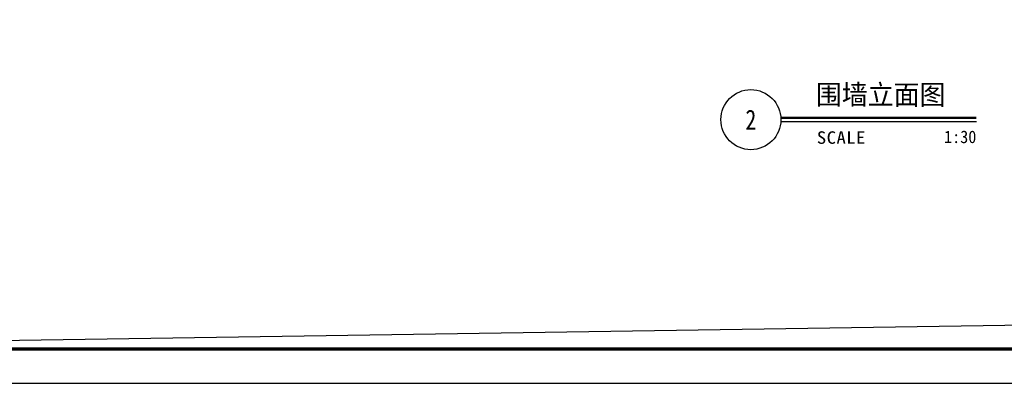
# Model space of a CAD drawing. Extents: x 499156 to 998412, y 3804642 to 7609653.
# Tile 8 of 74: x 499437 to 499634, y 3804642 to 3804714. Entities that reach past the tile are written whole.
import ezdxf
from ezdxf.enums import TextEntityAlignment as Align

# ---------------------------------------------------------------- set-up
doc = ezdxf.new("R2010")
doc.units = 0
doc.layers.get('0').update_dxf_attribs({"linetype": 'CONTINUOUS'})
for name, color, linetype in [('12-ab-text', 7, 'CONTINUOUS'), ('19-ab-dim', 3, 'CONTINUOUS'), ('PUB_TITLE', 4, 'CONTINUOUS'), ('道路1', 4, 'CONTINUOUS')]:
    doc.layers.add(name, color=color, linetype=linetype)
doc.styles.add('ab', font='simhei.ttf', dxfattribs={"width": 0.8})

# ---------------------------------------------------------------- blocks, each defined once
blk = doc.blocks.new('*U1524')
at = {"layer": '19-ab-dim'}
blk.add_line((5.99, -0.35), (45.12, -0.35), dxfattribs=at)
at = {"layer": '19-ab-dim', "const_width": 0.5}
blk.add_lwpolyline([(5.99, 0.35), (45.12, 0.35)], dxfattribs=at)
at = {"layer": '19-ab-dim'}
blk.add_circle((0, 0), 6, dxfattribs=at)
at = {"layer": '12-ab-text', "insert": (13.2, -4.87), "char_height": 2.5, "attachment_point": 7, "style": 'ab'}
blk.add_mtext('{\\W1.1;\\T1.05;SCALE}', dxfattribs=at)
at = {"layer": '12-ab-text', "style": 'ab', "width": 0.95}
blk.add_attdef('图名', (13.01, 3), '', height=4, dxfattribs=at)
blk.add_attdef('SCALE', text='', height=2.5, dxfattribs=at).set_placement((45.12, -4.68), align=Align.RIGHT)
blk = doc.blocks.new('wrtgtg')
at = {"layer": 'PUB_TITLE'}
blk.add_lwpolyline([(-75296, -5841), (8804, -5841), (8804, 53559), (-75296, 53559)], close=True, dxfattribs=at)
at = {"layer": 'PUB_TITLE', "const_width": 100}
blk.add_lwpolyline([(-72796, -4841), (7804, -4841), (7804, 52559), (-72796, 52559)], close=True, dxfattribs=at)

msp = doc.modelspace()

# ---------------------------------------------------------------- linework, layer by layer
at = {"layer": '道路1', "linetype": 'Continuous'}
msp.add_line((499901.253, 3804657.327), (499388.037, 3804649.437), dxfattribs=at)

# ---------------------------------------------------------------- block references
at = {"xscale": 0.00684288, "yscale": 0.00684288, "zscale": 0.00684288}
msp.add_blockref('wrtgtg', (499885.643, 3804681.614), dxfattribs=at)
at = {"layer": '12-ab-text'}
ref = msp.add_blockref('*U1524', (499583.431, 3804694.343), dxfattribs=at)
ref.add_attrib('图名', '围墙立面图', (499596.445, 3804697.344), dxfattribs={"height": 4, "style": 'ab', "width": 0.95})
ref.add_attrib('图号', '2', dxfattribs={"height": 4, "style": 'ab', "width": 0.8}).set_placement((499583.431, 3804694.343), align=Align.MIDDLE)
ref.add_attrib('SCALE', '1:30', dxfattribs={"height": 2.5, "style": 'ab', "width": 0.95}).set_placement((499628.546, 3804689.659), align=Align.RIGHT)

doc.saveas('drawing.dxf')
